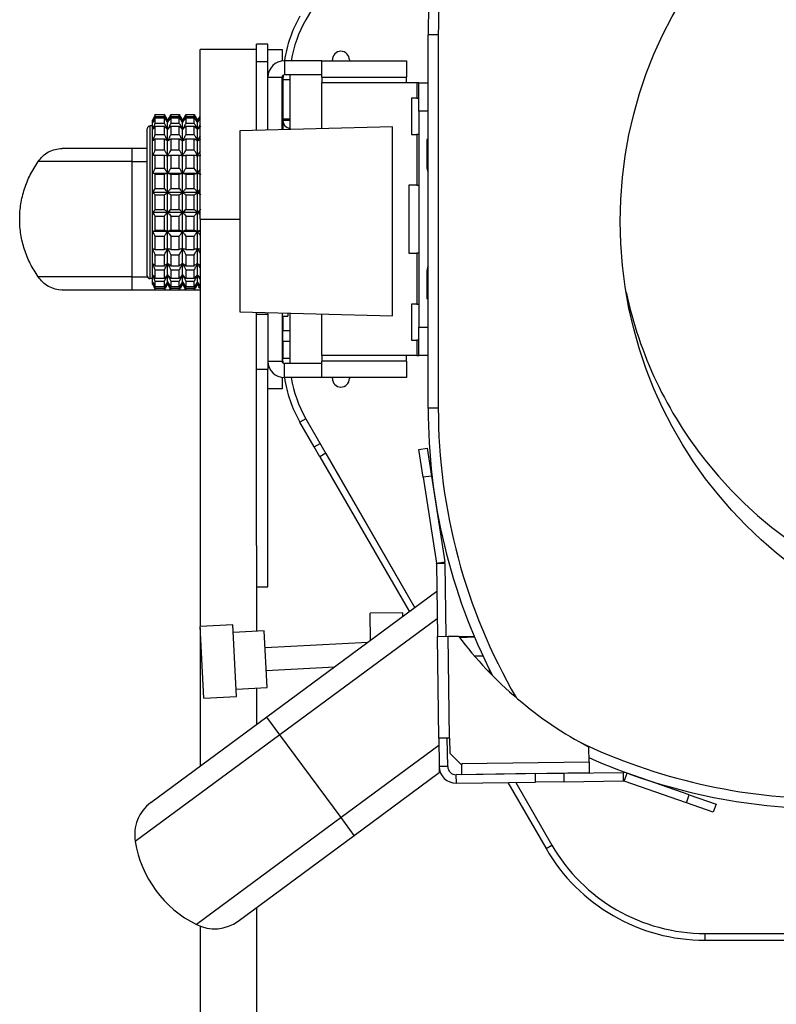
# Model space of a CAD drawing. Header units: millimetres. Extents: x 28 to 394, y 21 to 255.
# Tile 12 of 15: x 302 to 328, y 202 to 237. Entities that reach past the tile are written whole.
import ezdxf

# ---------------------------------------------------------------- set-up
doc = ezdxf.new("R2010")
doc.units = ezdxf.units.MM

msp = doc.modelspace()

# ---------------------------------------------------------------- linework, layer by layer
at = {"color": 7, "linetype": 'Continuous', "lineweight": 25}
for p, q in [((313.581, 239.508), (311.851, 236.511)), ((316.535, 235.978), (316.175, 235.978)), ((316.175, 222.778), (316.175, 235.978)), ((316.535, 235.978), (316.535, 222.778)), ((310.112, 235.458), (308.112, 235.458)), ((308.112, 229.458), (308.112, 235.458)), ((310.512, 235.651), (310.112, 235.651)), ((310.112, 235.062), (310.112, 235.651)), ((310.512, 235.017), (310.512, 235.651)), ((310.512, 235.458), (311.012, 235.458)), ((311.012, 235.458), (311.012, 235.052)), ((310.112, 233.855), (310.112, 235.062)), ((310.512, 235.017), (310.112, 235.017)), ((310.512, 234.478), (310.512, 235.017)), ((311.092, 235.058), (311.092, 234.558)), ((312.412, 235.058), (311.092, 235.058)), ((312.412, 235.058), (315.412, 235.058)), ((312.412, 234.478), (312.412, 235.058)), ((312.794, 235.058), (312.792, 235.093)), ((313.392, 235.093), (313.39, 235.058)), ((315.412, 235.058), (315.412, 234.478)), ((310.512, 234.478), (311.012, 234.478)), ((310.512, 233.62), (310.512, 234.478)), ((311.012, 232.617), (311.012, 234.478)), ((311.045, 234.543), (311.042, 234.387)), ((311.282, 234.387), (311.042, 234.387)), ((311.042, 234.387), (311.042, 233.002)), ((312.412, 234.558), (311.092, 234.558)), ((311.285, 234.558), (311.282, 234.387)), ((311.285, 234.558), (311.282, 234.386)), ((311.282, 234.387), (311.282, 233.002)), ((311.282, 234.386), (311.282, 232.624)), ((312.412, 234.478), (312.412, 234.278)), ((312.412, 234.478), (315.412, 234.478)), ((315.772, 234.278), (312.412, 234.278)), ((312.412, 232.654), (312.412, 234.278)), ((315.412, 234.278), (315.412, 234.478)), ((315.772, 234.278), (315.772, 233.738)), ((315.852, 234.278), (315.772, 234.278)), ((315.852, 234.278), (316.175, 234.278)), ((315.852, 233.278), (315.852, 234.278)), ((310.112, 232.594), (310.112, 233.855)), ((310.512, 232.604), (310.512, 233.62)), ((315.772, 233.738), (315.592, 233.738)), ((315.592, 233.738), (315.592, 232.458)), ((315.772, 233.738), (315.852, 233.738)), ((311.042, 233.458), (311.012, 233.458)), ((316.175, 233.278), (315.852, 233.278)), ((315.852, 233.278), (315.852, 225.638)), ((306.434, 232.874), (306.434, 232.958)), ((306.434, 232.626), (306.434, 232.874)), ((306.527, 233.093), (306.527, 233.156)), ((306.527, 233.156), (306.847, 233.156)), ((306.527, 233.093), (306.847, 233.093)), ((306.527, 232.854), (306.527, 233.038)), ((306.527, 233.038), (306.847, 233.038)), ((306.847, 233.093), (306.847, 233.156)), ((306.847, 232.854), (306.847, 233.038)), ((306.963, 232.874), (306.963, 232.958)), ((306.963, 232.626), (306.963, 232.874)), ((307.078, 233.156), (307.078, 233.093)), ((307.078, 233.156), (307.376, 233.156)), ((307.078, 233.093), (307.376, 233.093)), ((307.078, 233.038), (307.078, 232.854)), ((307.078, 233.038), (307.376, 233.038)), ((307.376, 233.093), (307.376, 233.156)), ((307.376, 232.854), (307.376, 233.038)), ((307.492, 232.874), (307.492, 232.958)), ((307.492, 232.626), (307.492, 232.874)), ((307.607, 233.156), (307.607, 233.093)), ((307.607, 233.156), (307.905, 233.156)), ((307.607, 233.093), (307.905, 233.093)), ((307.607, 233.038), (307.607, 232.854)), ((307.607, 233.038), (307.905, 233.038)), ((307.905, 233.093), (307.905, 233.156)), ((307.905, 232.854), (307.905, 233.038)), ((308.021, 232.874), (308.021, 232.958)), ((308.021, 232.626), (308.021, 232.874)), ((311.042, 233.002), (311.282, 233.002)), ((311.042, 233.002), (311.042, 232.942)), ((311.042, 232.858), (311.042, 232.942)), ((311.282, 232.942), (311.042, 232.942)), ((306.434, 232.758), (306.342, 232.758)), ((306.434, 232.229), (306.434, 232.626)), ((306.527, 232.854), (306.847, 232.854)), ((306.527, 232.453), (306.527, 232.748)), ((306.527, 232.748), (306.847, 232.748)), ((306.847, 232.453), (306.847, 232.748)), ((306.963, 232.229), (306.963, 232.626)), ((307.078, 232.854), (307.376, 232.854)), ((307.078, 232.748), (307.078, 232.453)), ((307.078, 232.748), (307.376, 232.748)), ((307.376, 232.453), (307.376, 232.748)), ((307.492, 232.229), (307.492, 232.626)), ((307.607, 232.854), (307.905, 232.854)), ((307.607, 232.748), (307.607, 232.453)), ((307.607, 232.748), (307.905, 232.748)), ((307.905, 232.453), (307.905, 232.748)), ((308.021, 232.229), (308.021, 232.626)), ((314.915, 232.719), (309.515, 232.578)), ((309.515, 232.578), (309.515, 226.178)), ((311.055, 232.858), (311.042, 232.858)), ((311.042, 232.858), (311.042, 232.618)), ((314.915, 229.378), (314.915, 232.719)), ((306.434, 231.705), (306.434, 232.229)), ((306.527, 232.453), (306.847, 232.453)), ((306.527, 231.912), (306.527, 232.301)), ((306.527, 232.301), (306.847, 232.301)), ((306.847, 231.912), (306.847, 232.301)), ((306.963, 231.705), (306.963, 232.229)), ((307.078, 232.453), (307.376, 232.453)), ((307.078, 232.301), (307.078, 231.912)), ((307.078, 232.301), (307.376, 232.301)), ((307.376, 231.912), (307.376, 232.301)), ((307.492, 231.705), (307.492, 232.229)), ((307.607, 232.453), (307.905, 232.453)), ((307.607, 232.301), (307.607, 231.912)), ((307.607, 232.301), (307.905, 232.301)), ((307.905, 231.912), (307.905, 232.301)), ((308.021, 231.705), (308.021, 232.229)), ((315.592, 232.458), (315.772, 232.458)), ((315.772, 232.458), (315.772, 230.658)), ((315.852, 232.458), (315.772, 232.458)), ((316.135, 232.278), (316.135, 231.278)), ((316.175, 232.278), (316.135, 232.278)), ((305.712, 231.958), (303.234, 231.958)), ((306.242, 231.958), (305.712, 231.958)), ((305.712, 231.493), (305.712, 231.958)), ((306.527, 231.912), (306.847, 231.912)), ((307.078, 231.912), (307.376, 231.912)), ((307.607, 231.912), (307.905, 231.912)), ((305.712, 231.493), (302.389, 231.493)), ((305.712, 231.493), (306.242, 231.493)), ((306.434, 231.086), (306.434, 231.705)), ((306.527, 231.263), (306.527, 231.724)), ((306.527, 231.724), (306.847, 231.724)), ((306.847, 231.263), (306.847, 231.724)), ((306.963, 231.086), (306.963, 231.705)), ((307.078, 231.724), (307.078, 231.263)), ((307.078, 231.724), (307.376, 231.724)), ((307.376, 231.263), (307.376, 231.724)), ((307.492, 231.086), (307.492, 231.705)), ((307.607, 231.724), (307.607, 231.263)), ((307.607, 231.724), (307.905, 231.724)), ((307.905, 231.263), (307.905, 231.724)), ((308.021, 231.086), (308.021, 231.705)), ((306.527, 231.263), (306.847, 231.263)), ((307.078, 231.263), (307.376, 231.263)), ((307.607, 231.263), (307.905, 231.263)), ((316.175, 231.278), (316.135, 231.278)), ((306.434, 230.408), (306.434, 231.086)), ((306.434, 231.086), (306.963, 231.086)), ((306.527, 230.545), (306.527, 231.05)), ((306.527, 231.05), (306.847, 231.05)), ((306.847, 230.545), (306.847, 231.05)), ((306.963, 230.408), (306.963, 231.086)), ((306.963, 231.086), (307.492, 231.086)), ((307.078, 231.05), (307.078, 230.545)), ((307.078, 231.05), (307.376, 231.05)), ((307.376, 230.545), (307.376, 231.05)), ((307.492, 230.408), (307.492, 231.086)), ((307.492, 231.086), (308.021, 231.086)), ((307.607, 231.05), (307.607, 230.545)), ((307.607, 231.05), (307.905, 231.05)), ((307.905, 230.545), (307.905, 231.05)), ((308.021, 230.408), (308.021, 231.086)), ((308.021, 231.086), (308.112, 231.086)), ((306.527, 230.545), (306.847, 230.545)), ((307.078, 230.545), (307.376, 230.545)), ((307.607, 230.545), (307.905, 230.545)), ((315.772, 230.658), (315.492, 230.658)), ((315.492, 230.658), (315.492, 228.258)), ((315.772, 230.658), (315.852, 230.658)), ((306.434, 229.708), (306.434, 230.408)), ((306.434, 230.408), (306.963, 230.408)), ((306.527, 229.798), (306.527, 230.318)), ((306.527, 230.318), (306.847, 230.318)), ((306.847, 229.798), (306.847, 230.318)), ((306.963, 229.708), (306.963, 230.408)), ((306.963, 230.408), (307.492, 230.408)), ((307.078, 230.318), (307.078, 229.798)), ((307.078, 230.318), (307.376, 230.318)), ((307.376, 229.798), (307.376, 230.318)), ((307.492, 229.708), (307.492, 230.408)), ((307.492, 230.408), (308.021, 230.408)), ((307.607, 230.318), (307.607, 229.798)), ((307.607, 230.318), (307.905, 230.318)), ((307.905, 229.798), (307.905, 230.318)), ((308.021, 229.708), (308.021, 230.408)), ((308.021, 230.408), (308.112, 230.408)), ((306.527, 229.798), (306.847, 229.798)), ((307.078, 229.798), (307.376, 229.798)), ((307.607, 229.798), (307.905, 229.798)), ((306.434, 229.708), (306.963, 229.708)), ((306.434, 229.03), (306.434, 229.708)), ((306.527, 229.066), (306.527, 229.571)), ((306.527, 229.571), (306.847, 229.571)), ((306.847, 229.066), (306.847, 229.571)), ((306.963, 229.708), (307.492, 229.708)), ((306.963, 229.03), (306.963, 229.708)), ((307.078, 229.571), (307.078, 229.066)), ((307.078, 229.571), (307.376, 229.571)), ((307.376, 229.066), (307.376, 229.571)), ((307.492, 229.708), (308.021, 229.708)), ((307.492, 229.03), (307.492, 229.708)), ((307.607, 229.571), (307.905, 229.571)), ((307.607, 229.571), (307.607, 229.066)), ((307.905, 229.066), (307.905, 229.571)), ((308.021, 229.708), (308.112, 229.708)), ((308.021, 229.03), (308.021, 229.708)), ((308.112, 229.458), (308.112, 215.058)), ((308.112, 229.458), (309.515, 229.458)), ((306.527, 229.066), (306.847, 229.066)), ((307.078, 229.066), (307.376, 229.066)), ((307.607, 229.066), (307.905, 229.066)), ((314.915, 226.037), (314.915, 229.378)), ((306.434, 229.03), (306.963, 229.03)), ((306.434, 228.411), (306.434, 229.03)), ((306.527, 228.853), (306.847, 228.853)), ((306.527, 228.392), (306.527, 228.853)), ((306.847, 228.392), (306.847, 228.853)), ((306.963, 229.03), (307.492, 229.03)), ((306.963, 228.411), (306.963, 229.03)), ((307.078, 228.853), (307.078, 228.392)), ((307.078, 228.853), (307.376, 228.853)), ((307.376, 228.392), (307.376, 228.853)), ((307.492, 229.03), (308.021, 229.03)), ((307.492, 228.411), (307.492, 229.03)), ((307.607, 228.853), (307.607, 228.392)), ((307.607, 228.853), (307.905, 228.853)), ((307.905, 228.392), (307.905, 228.853)), ((308.021, 229.03), (308.112, 229.03)), ((308.021, 228.411), (308.021, 229.03)), ((306.434, 227.887), (306.434, 228.411)), ((306.527, 228.392), (306.847, 228.392)), ((306.963, 227.887), (306.963, 228.411)), ((307.078, 228.392), (307.376, 228.392)), ((307.492, 227.887), (307.492, 228.411)), ((307.607, 228.392), (307.905, 228.392)), ((308.021, 227.887), (308.021, 228.411)), ((306.527, 227.815), (306.527, 228.204)), ((306.527, 228.204), (306.847, 228.204)), ((306.847, 227.815), (306.847, 228.204)), ((307.078, 228.204), (307.078, 227.815)), ((307.078, 228.204), (307.376, 228.204)), ((307.376, 227.815), (307.376, 228.204)), ((307.607, 228.204), (307.607, 227.815)), ((307.607, 228.204), (307.905, 228.204)), ((307.905, 227.815), (307.905, 228.204)), ((315.492, 228.258), (315.772, 228.258)), ((315.772, 228.258), (315.772, 226.458)), ((315.852, 228.258), (315.772, 228.258)), ((306.434, 227.49), (306.434, 227.887)), ((306.527, 227.815), (306.847, 227.815)), ((306.527, 227.368), (306.527, 227.663)), ((306.527, 227.663), (306.847, 227.663)), ((306.847, 227.368), (306.847, 227.663)), ((306.963, 227.49), (306.963, 227.887)), ((307.078, 227.815), (307.376, 227.815)), ((307.078, 227.663), (307.376, 227.663)), ((307.078, 227.663), (307.078, 227.368)), ((307.376, 227.368), (307.376, 227.663)), ((307.492, 227.49), (307.492, 227.887)), ((307.607, 227.815), (307.905, 227.815)), ((307.607, 227.663), (307.905, 227.663)), ((307.607, 227.663), (307.607, 227.368)), ((307.905, 227.368), (307.905, 227.663)), ((308.021, 227.49), (308.021, 227.887)), ((305.712, 227.423), (302.389, 227.423)), ((305.712, 227.423), (306.248, 227.423)), ((306.434, 227.358), (306.342, 227.358)), ((306.434, 227.242), (306.434, 227.49)), ((306.527, 227.368), (306.847, 227.368)), ((306.963, 227.242), (306.963, 227.49)), ((307.078, 227.368), (307.376, 227.368)), ((307.492, 227.242), (307.492, 227.49)), ((307.607, 227.368), (307.905, 227.368)), ((308.021, 227.242), (308.021, 227.49)), ((316.135, 227.638), (316.135, 226.638)), ((316.175, 227.638), (316.135, 227.638)), ((303.234, 226.958), (305.712, 226.958)), ((305.712, 226.958), (308.112, 226.958)), ((306.434, 227.158), (306.434, 227.242)), ((306.527, 227.077), (306.527, 227.262)), ((306.527, 227.262), (306.847, 227.262)), ((306.527, 227.077), (306.847, 227.077)), ((306.527, 227.023), (306.847, 227.023)), ((306.527, 226.96), (306.527, 227.023)), ((306.527, 226.96), (306.847, 226.96)), ((306.847, 227.077), (306.847, 227.262)), ((306.847, 226.96), (306.847, 227.023)), ((306.963, 227.158), (306.963, 227.242)), ((307.078, 227.262), (307.376, 227.262)), ((307.078, 227.262), (307.078, 227.077)), ((307.078, 227.077), (307.376, 227.077)), ((307.078, 227.023), (307.376, 227.023)), ((307.078, 227.023), (307.078, 226.96)), ((307.078, 226.96), (307.376, 226.96)), ((307.376, 227.077), (307.376, 227.262)), ((307.376, 226.96), (307.376, 227.023)), ((307.492, 227.158), (307.492, 227.242)), ((307.607, 227.262), (307.905, 227.262)), ((307.607, 227.262), (307.607, 227.077)), ((307.607, 227.077), (307.905, 227.077)), ((307.607, 227.023), (307.905, 227.023)), ((307.607, 227.023), (307.607, 226.96)), ((307.607, 226.96), (307.905, 226.96)), ((307.905, 227.077), (307.905, 227.262)), ((307.905, 226.96), (307.905, 227.023)), ((308.021, 227.158), (308.021, 227.242)), ((316.175, 226.638), (316.135, 226.638)), ((315.772, 226.458), (315.592, 226.458)), ((315.592, 226.458), (315.592, 225.178)), ((315.772, 226.458), (315.852, 226.458)), ((309.515, 226.178), (314.915, 226.037)), ((310.112, 226.102), (310.112, 226.162)), ((310.112, 226.102), (310.512, 226.102)), ((310.112, 224.147), (310.112, 226.102)), ((310.512, 226.102), (310.512, 226.152)), ((310.512, 226.102), (310.512, 224.147)), ((311.012, 226.139), (311.012, 224.438)), ((311.012, 226.028), (311.212, 226.028)), ((311.042, 226.028), (311.042, 225.529)), ((311.212, 226.134), (311.212, 226.028)), ((311.282, 226.132), (311.282, 224.53)), ((312.412, 224.638), (312.412, 226.102)), ((315.852, 225.638), (316.175, 225.638)), ((315.852, 224.638), (315.852, 225.638)), ((311.042, 225.529), (311.282, 225.529)), ((311.042, 225.129), (311.042, 225.529)), ((311.042, 225.129), (311.042, 224.529)), ((311.282, 225.129), (311.042, 225.129)), ((315.592, 225.178), (315.772, 225.178)), ((315.772, 225.178), (315.772, 224.638)), ((315.852, 225.178), (315.772, 225.178)), ((311.045, 224.373), (311.042, 224.529)), ((311.282, 224.529), (311.042, 224.529)), ((311.282, 224.53), (311.285, 224.358)), ((315.772, 224.638), (312.412, 224.638)), ((312.412, 224.638), (312.412, 224.438)), ((315.412, 224.438), (315.412, 224.638)), ((315.772, 224.638), (315.852, 224.638)), ((316.175, 224.638), (315.852, 224.638)), ((310.512, 224.438), (311.012, 224.438)), ((311.092, 223.858), (311.092, 224.358)), ((312.412, 224.358), (311.092, 224.358)), ((315.412, 224.438), (312.412, 224.438)), ((312.412, 223.858), (312.412, 224.438)), ((315.412, 224.438), (315.412, 223.858)), ((310.512, 224.147), (310.112, 224.147)), ((310.112, 217.925), (310.112, 224.147)), ((310.512, 216.458), (310.512, 224.147)), ((311.012, 223.864), (311.012, 223.458)), ((312.412, 223.858), (311.092, 223.858)), ((315.412, 223.858), (312.412, 223.858)), ((312.792, 223.823), (312.794, 223.858)), ((313.39, 223.858), (313.392, 223.823)), ((311.012, 223.458), (310.512, 223.458)), ((316.535, 222.778), (316.175, 222.778)), ((311.851, 222.404), (311.643, 222.284)), ((312.149, 221.409), (311.643, 222.284)), ((311.851, 222.405), (315.709, 215.722)), ((312.149, 221.409), (312.356, 221.529)), ((312.349, 221.063), (312.149, 221.409)), ((312.556, 221.183), (312.349, 221.063)), ((312.349, 221.063), (315.515, 215.578)), ((312.556, 221.183), (315.709, 215.722)), ((315.851, 221.321), (316.147, 221.367)), ((316.003, 220.333), (315.851, 221.321)), ((316.147, 221.367), (316.3, 220.379)), ((316.3, 220.379), (316.003, 220.333)), ((316.3, 220.379), (316.768, 217.341)), ((316.003, 220.333), (316.471, 217.295)), ((310.112, 217.925), (310.112, 214.889)), ((316.471, 217.295), (316.768, 217.341)), ((316.772, 217.288), (316.472, 217.284)), ((316.472, 217.284), (316.506, 214.709)), ((316.772, 217.288), (316.806, 214.713)), ((310.112, 216.458), (310.512, 216.458)), ((316.485, 216.294), (310.474, 211.859)), ((315.283, 215.547), (314.123, 215.536)), ((314.132, 214.558), (314.123, 215.536)), ((315.284, 215.408), (315.283, 215.547)), ((309.268, 215.117), (308.109, 215.057)), ((309.397, 212.58), (309.268, 215.117)), ((316.498, 215.334), (310.937, 211.231)), ((308.239, 212.521), (308.109, 215.057)), ((308.112, 215.011), (308.112, 210.116)), ((310.38, 214.903), (309.281, 214.847)), ((310.482, 212.906), (310.38, 214.903)), ((314.039, 214.489), (310.411, 214.304)), ((316.506, 214.709), (316.886, 214.714)), ((316.554, 211.111), (316.506, 214.709)), ((316.886, 214.714), (317.246, 214.719)), ((316.934, 211.116), (316.886, 214.714)), ((317.811, 214.7), (317.265, 214.695)), ((317.819, 214.682), (317.295, 214.655)), ((318.115, 214.016), (317.818, 214.012)), ((310.451, 213.505), (312.872, 213.628)), ((318.343, 213.437), (318.342, 213.543)), ((318.424, 213.38), (318.425, 213.354)), ((309.383, 212.849), (310.482, 212.906)), ((310.112, 212.887), (310.112, 211.592)), ((308.239, 212.521), (309.397, 212.58)), ((310.474, 211.859), (306.37, 208.831)), ((310.937, 211.231), (310.474, 211.859)), ((310.937, 211.231), (305.82, 207.456)), ((313.098, 208.302), (310.937, 211.231)), ((316.934, 211.116), (316.554, 211.111)), ((316.554, 211.111), (316.567, 210.111)), ((316.867, 210.115), (316.854, 211.115)), ((316.934, 211.116), (316.941, 210.576)), ((316.558, 210.855), (313.098, 208.302)), ((321.866, 210.272), (321.859, 210.794)), ((316.941, 210.576), (317.347, 210.182)), ((317.366, 210.212), (321.866, 210.272)), ((321.866, 210.272), (321.871, 209.892)), ((313.561, 207.675), (316.57, 209.895)), ((316.867, 210.115), (316.567, 210.111)), ((317.347, 210.182), (317.367, 210.182)), ((317.366, 210.212), (317.367, 210.182)), ((317.371, 209.832), (317.367, 210.182)), ((320.971, 209.87), (323.08, 209.898)), ((323.084, 209.598), (323.08, 209.898)), ((319.971, 209.857), (317.171, 209.819)), ((317.175, 209.519), (317.171, 209.819)), ((317.175, 209.519), (319.975, 209.557)), ((317.371, 209.832), (321.871, 209.892)), ((318.822, 209.851), (318.827, 209.841)), ((319.085, 209.855), (319.093, 209.845)), ((319.274, 209.547), (320.553, 207.333)), ((319.971, 209.857), (320.971, 209.87)), ((319.975, 209.557), (319.971, 209.857)), ((320.975, 209.57), (319.975, 209.557)), ((320.971, 209.87), (320.975, 209.57)), ((320.975, 209.57), (323.084, 209.598)), ((323.111, 209.593), (323.21, 209.877)), ((325.314, 208.825), (323.111, 209.593)), ((325.413, 209.108), (323.21, 209.877)), ((318.999, 209.544), (320.345, 207.213)), ((325.314, 208.825), (325.413, 209.108)), ((325.413, 209.108), (326.357, 208.778)), ((326.258, 208.495), (325.314, 208.825)), ((326.357, 208.778), (326.258, 208.495)), ((313.098, 208.302), (307.981, 204.527)), ((313.561, 207.675), (313.098, 208.302)), ((309.457, 204.647), (313.561, 207.675)), ((320.345, 207.213), (320.553, 207.333)), ((310.112, 205.129), (310.112, 156.458)), ((308.112, 204.468), (308.112, 156.458)), ((325.965, 204.208), (325.965, 203.968)), ((325.965, 204.208), (347.905, 204.208)), ((325.965, 203.968), (347.905, 203.968))]:
    msp.add_line(p, q, dxfattribs=at)
at = {"color": 7, "linetype": 'Continuous', "lineweight": 25, "flags": 128}
for points in [[(316.135, 231.278), (316.156, 231.171), (316.175, 231.134)], [(316.175, 227.782), (316.156, 227.745), (316.135, 227.638)]]:
    msp.add_lwpolyline(points, dxfattribs=at)
at = {"color": 7, "linetype": 'Continuous', "lineweight": 25}
msp.add_circle((338.169, 229.378), 15.2, dxfattribs=at)
for centre, radius, start, end in [((336.935, 235.978), 20.76, 147.9913, 180), ((336.935, 235.978), 20.4, 148.2247, 180), ((337.353, 229.922), 14.5, 218.5925, 100.5333), ((315.532, 234.387), 4.49, 150, 171.4043), ((315.532, 234.387), 4.25, 150, 170.9149), ((315.532, 234.386), 4.25, 150, 170.9051), ((313.092, 235.093), 0.3, 0, 180), ((311.092, 234.478), 0.58, 90, 180), ((311.092, 234.478), 0.08, 90, 180), ((311.322, 232.942), 0.28, 180, 261.7016), ((306.342, 232.658), 0.1, 90, 180), ((306.342, 227.458), 0.1, 180, 270), ((337.353, 229.922), 14.5, 192.1287, 218.5925), ((311.092, 224.438), 0.58, 180, 270), ((311.092, 224.438), 0.08, 180, 270), ((315.532, 224.529), 4.49, 188.5957, 210), ((315.532, 224.53), 4.25, 189.0949, 210), ((313.092, 223.823), 0.3, 180, 0), ((336.935, 222.778), 20.76, 180, 207.0797), ((336.935, 222.778), 20.4, 180, 210.0924), ((316.392, 217.283), 0.08, 0.7609, 8.7609), ((316.392, 217.283), 0.38, 0.7609, 8.7609), ((328.411, 223.166), 14, 217.1125, 242.0964), ((330.335, 229.378), 20.4, 244.3462, 270), ((330.335, 229.378), 20.76, 245.9174, 270), ((317.167, 210.119), 0.6, 180.7609, 270.7609), ((317.167, 210.119), 0.3, 180.7609, 270.7609), ((323.085, 209.518), 0.38, 70.7609, 90.7609), ((323.085, 209.518), 0.08, 70.7609, 90.7609), ((307.205, 207.7), 1.406, 126.42, 189.9776), ((309.745, 208.09), 3.976, 189.1817, 243.6583), ((325.965, 210.458), 6.49, 210, 270), ((325.965, 210.458), 6.25, 210, 270), ((308.622, 205.778), 1.406, 242.8624, 306.42)]:
    msp.add_arc(centre, radius, start, end, dxfattribs=at)
for points, knots in [([(306.527, 233.156), (306.51, 233.119), (306.478, 233.053), (306.447, 232.987), (306.434, 232.958)], [0, 0, 0, 0, 0.561037, 1, 1, 1, 1]), ([(306.434, 232.874), (306.451, 232.915), (306.482, 232.988), (306.513, 233.061), (306.527, 233.093)], [0, 0, 0, 0, 0.559125, 1, 1, 1, 1]), ([(306.527, 233.038), (306.51, 233.008), (306.478, 232.953), (306.447, 232.898), (306.434, 232.874)], [0, 0, 0, 0, 0.561037, 1, 1, 1, 1]), ([(306.847, 233.156), (306.869, 233.119), (306.908, 233.053), (306.946, 232.987), (306.963, 232.958)], [0, 0, 0, 0, 0.56, 1, 1, 1, 1]), ([(306.963, 232.874), (306.941, 232.915), (306.903, 232.988), (306.864, 233.061), (306.847, 233.093)], [0, 0, 0, 0, 0.56, 1, 1, 1, 1]), ([(306.847, 233.038), (306.869, 233.008), (306.908, 232.953), (306.946, 232.898), (306.963, 232.874)], [0, 0, 0, 0, 0.56, 1, 1, 1, 1]), ([(306.963, 232.958), (306.984, 232.995), (307.023, 233.061), (307.061, 233.127), (307.078, 233.156)], [0, 0, 0, 0, 0.56, 1, 1, 1, 1]), ([(307.078, 233.093), (307.057, 233.052), (307.018, 232.979), (306.98, 232.906), (306.963, 232.874)], [0, 0, 0, 0, 0.56, 1, 1, 1, 1]), ([(306.963, 232.874), (306.984, 232.904), (307.023, 232.96), (307.061, 233.014), (307.078, 233.038)], [0, 0, 0, 0, 0.56, 1, 1, 1, 1]), ([(307.376, 233.156), (307.398, 233.119), (307.437, 233.053), (307.475, 232.987), (307.492, 232.958)], [0, 0, 0, 0, 0.56, 1, 1, 1, 1]), ([(307.492, 232.874), (307.47, 232.915), (307.432, 232.988), (307.393, 233.061), (307.376, 233.093)], [0, 0, 0, 0, 0.5599998, 1, 1, 1, 1]), ([(307.376, 233.038), (307.398, 233.008), (307.437, 232.953), (307.475, 232.898), (307.492, 232.874)], [0, 0, 0, 0, 0.56, 1, 1, 1, 1]), ([(307.492, 232.958), (307.513, 232.995), (307.552, 233.061), (307.59, 233.127), (307.607, 233.156)], [0, 0, 0, 0, 0.56, 1, 1, 1, 1]), ([(307.607, 233.093), (307.586, 233.052), (307.547, 232.979), (307.509, 232.906), (307.492, 232.874)], [0, 0, 0, 0, 0.5599999, 1, 1, 1, 1]), ([(307.492, 232.874), (307.513, 232.904), (307.552, 232.96), (307.59, 233.014), (307.607, 233.038)], [0, 0, 0, 0, 0.56, 1, 1, 1, 1]), ([(307.905, 233.156), (307.927, 233.119), (307.966, 233.053), (308.004, 232.987), (308.021, 232.958)], [0, 0, 0, 0, 0.56, 1, 1, 1, 1]), ([(308.021, 232.874), (307.999, 232.915), (307.961, 232.988), (307.922, 233.061), (307.905, 233.093)], [0, 0, 0, 0, 0.56, 1, 1, 1, 1]), ([(307.905, 233.038), (307.927, 233.008), (307.966, 232.953), (308.004, 232.898), (308.021, 232.874)], [0, 0, 0, 0, 0.56, 1, 1, 1, 1]), ([(308.021, 232.958), (308.042, 232.995), (308.072, 233.047), (308.103, 233.099), (308.112, 233.113)], [0, 0, 0, 0, 0.712933, 1, 1, 1, 1]), ([(308.112, 233.046), (308.098, 233.021), (308.068, 232.963), (308.038, 232.906), (308.021, 232.874)], [0, 0, 0, 0, 0.439695, 1, 1, 1, 1]), ([(308.021, 232.874), (308.042, 232.904), (308.072, 232.948), (308.103, 232.991), (308.112, 233.003)], [0, 0, 0, 0, 0.712933, 1, 1, 1, 1]), ([(306.242, 227.458), (306.242, 227.475), (306.242, 227.51), (306.242, 227.783), (306.242, 228.198), (306.242, 228.743), (306.242, 229.377), (306.242, 230.058), (306.242, 230.739), (306.242, 231.373), (306.242, 231.918), (306.242, 232.333), (306.242, 232.606), (306.242, 232.641), (306.242, 232.658)], [0, 0, 0, 0, 0.083348, 0.166652, 0.25, 0.333348, 0.416652, 0.5, 0.583348, 0.666652, 0.75, 0.833348, 0.916652, 1, 1, 1, 1]), ([(306.434, 232.626), (306.451, 232.668), (306.482, 232.745), (306.513, 232.821), (306.527, 232.854)], [0, 0, 0, 0, 0.5591249, 1, 1, 1, 1]), ([(306.527, 232.748), (306.51, 232.725), (306.478, 232.684), (306.447, 232.644), (306.434, 232.626)], [0, 0, 0, 0, 0.561037, 1, 1, 1, 1]), ([(306.963, 232.626), (306.941, 232.668), (306.903, 232.745), (306.864, 232.821), (306.847, 232.854)], [0, 0, 0, 0, 0.56, 1, 1, 1, 1]), ([(306.847, 232.748), (306.869, 232.725), (306.908, 232.684), (306.946, 232.644), (306.963, 232.626)], [0, 0, 0, 0, 0.56, 1, 1, 1, 1]), ([(307.078, 232.854), (307.057, 232.812), (307.018, 232.736), (306.98, 232.659), (306.963, 232.626)], [0, 0, 0, 0, 0.56, 1, 1, 1, 1]), ([(306.963, 232.626), (306.984, 232.649), (307.023, 232.689), (307.061, 232.73), (307.078, 232.748)], [0, 0, 0, 0, 0.56, 1, 1, 1, 1]), ([(307.492, 232.626), (307.47, 232.668), (307.432, 232.745), (307.393, 232.821), (307.376, 232.854)], [0, 0, 0, 0, 0.56, 1, 1, 1, 1]), ([(307.376, 232.748), (307.398, 232.725), (307.437, 232.684), (307.475, 232.644), (307.492, 232.626)], [0, 0, 0, 0, 0.56, 1, 1, 1, 1]), ([(307.607, 232.854), (307.586, 232.812), (307.547, 232.736), (307.509, 232.659), (307.492, 232.626)], [0, 0, 0, 0, 0.56, 1, 1, 1, 1]), ([(307.492, 232.626), (307.513, 232.649), (307.552, 232.689), (307.59, 232.73), (307.607, 232.748)], [0, 0, 0, 0, 0.56, 1, 1, 1, 1]), ([(308.021, 232.626), (307.999, 232.668), (307.961, 232.745), (307.922, 232.821), (307.905, 232.854)], [0, 0, 0, 0, 0.56, 1, 1, 1, 1]), ([(307.905, 232.748), (307.927, 232.725), (307.966, 232.684), (308.004, 232.644), (308.021, 232.626)], [0, 0, 0, 0, 0.56, 1, 1, 1, 1]), ([(308.112, 232.805), (308.098, 232.779), (308.068, 232.719), (308.038, 232.659), (308.021, 232.626)], [0, 0, 0, 0, 0.439695, 1, 1, 1, 1]), ([(308.021, 232.626), (308.042, 232.649), (308.081, 232.689), (308.119, 232.73), (308.136, 232.748)], [0, 0, 0, 0, 0.56, 1, 1, 1, 1]), ([(306.434, 232.229), (306.451, 232.27), (306.482, 232.345), (306.513, 232.42), (306.527, 232.453)], [0, 0, 0, 0, 0.559125, 1, 1, 1, 1]), ([(306.527, 232.301), (306.51, 232.287), (306.478, 232.263), (306.447, 232.239), (306.434, 232.229)], [0, 0, 0, 0, 0.561037, 1, 1, 1, 1]), ([(306.963, 232.229), (306.941, 232.27), (306.903, 232.345), (306.864, 232.42), (306.847, 232.453)], [0, 0, 0, 0, 0.56, 1, 1, 1, 1]), ([(306.847, 232.301), (306.869, 232.288), (306.908, 232.263), (306.946, 232.239), (306.963, 232.229)], [0, 0, 0, 0, 0.56, 1, 1, 1, 1]), ([(307.078, 232.453), (307.057, 232.411), (307.018, 232.336), (306.98, 232.262), (306.963, 232.229)], [0, 0, 0, 0, 0.56, 1, 1, 1, 1]), ([(306.963, 232.229), (306.984, 232.242), (307.023, 232.266), (307.061, 232.29), (307.078, 232.301)], [0, 0, 0, 0, 0.56, 1, 1, 1, 1]), ([(307.492, 232.229), (307.47, 232.27), (307.432, 232.345), (307.393, 232.42), (307.376, 232.453)], [0, 0, 0, 0, 0.56, 1, 1, 1, 1]), ([(307.376, 232.301), (307.398, 232.288), (307.437, 232.263), (307.475, 232.239), (307.492, 232.229)], [0, 0, 0, 0, 0.56, 1, 1, 1, 1]), ([(307.607, 232.453), (307.586, 232.411), (307.547, 232.336), (307.509, 232.262), (307.492, 232.229)], [0, 0, 0, 0, 0.56, 1, 1, 1, 1]), ([(307.492, 232.229), (307.513, 232.242), (307.552, 232.266), (307.59, 232.29), (307.607, 232.301)], [0, 0, 0, 0, 0.56, 1, 1, 1, 1]), ([(308.021, 232.229), (307.999, 232.27), (307.961, 232.345), (307.922, 232.42), (307.905, 232.453)], [0, 0, 0, 0, 0.56, 1, 1, 1, 1]), ([(307.905, 232.301), (307.927, 232.288), (307.966, 232.263), (308.004, 232.239), (308.021, 232.229)], [0, 0, 0, 0, 0.56, 1, 1, 1, 1]), ([(308.112, 232.405), (308.098, 232.379), (308.068, 232.32), (308.038, 232.262), (308.021, 232.229)], [0, 0, 0, 0, 0.439695, 1, 1, 1, 1]), ([(308.021, 232.229), (308.042, 232.242), (308.081, 232.266), (308.119, 232.29), (308.136, 232.301)], [0, 0, 0, 0, 0.56, 1, 1, 1, 1]), ([(306.434, 231.705), (306.451, 231.744), (306.482, 231.813), (306.513, 231.881), (306.527, 231.912)], [0, 0, 0, 0, 0.559125, 1, 1, 1, 1]), ([(306.963, 231.705), (306.941, 231.744), (306.903, 231.813), (306.864, 231.882), (306.847, 231.912)], [0, 0, 0, 0, 0.56, 1, 1, 1, 1]), ([(307.078, 231.912), (307.057, 231.873), (307.018, 231.805), (306.98, 231.736), (306.963, 231.705)], [0, 0, 0, 0, 0.5599999, 1, 1, 1, 1]), ([(307.492, 231.705), (307.47, 231.744), (307.432, 231.813), (307.393, 231.882), (307.376, 231.912)], [0, 0, 0, 0, 0.56, 1, 1, 1, 1]), ([(307.607, 231.912), (307.586, 231.873), (307.547, 231.805), (307.509, 231.736), (307.492, 231.705)], [0, 0, 0, 0, 0.5599999, 1, 1, 1, 1]), ([(308.021, 231.705), (307.999, 231.744), (307.961, 231.813), (307.922, 231.882), (307.905, 231.912)], [0, 0, 0, 0, 0.56, 1, 1, 1, 1]), ([(308.112, 231.868), (308.098, 231.844), (308.068, 231.79), (308.038, 231.736), (308.021, 231.705)], [0, 0, 0, 0, 0.439695, 1, 1, 1, 1]), ([(306.527, 231.724), (306.51, 231.72), (306.478, 231.714), (306.447, 231.708), (306.434, 231.705)], [0, 0, 0, 0, 0.561037, 1, 1, 1, 1]), ([(306.847, 231.724), (306.869, 231.72), (306.908, 231.714), (306.946, 231.708), (306.963, 231.705)], [0, 0, 0, 0, 0.56, 1, 1, 1, 1]), ([(306.963, 231.705), (306.984, 231.709), (307.023, 231.715), (307.061, 231.721), (307.078, 231.724)], [0, 0, 0, 0, 0.56, 1, 1, 1, 1]), ([(307.376, 231.724), (307.398, 231.72), (307.437, 231.714), (307.475, 231.708), (307.492, 231.705)], [0, 0, 0, 0, 0.56, 1, 1, 1, 1]), ([(307.492, 231.705), (307.513, 231.709), (307.552, 231.715), (307.59, 231.721), (307.607, 231.724)], [0, 0, 0, 0, 0.56, 1, 1, 1, 1]), ([(307.905, 231.724), (307.927, 231.72), (307.966, 231.714), (308.004, 231.708), (308.021, 231.705)], [0, 0, 0, 0, 0.56, 1, 1, 1, 1]), ([(308.021, 231.705), (308.042, 231.709), (308.081, 231.715), (308.119, 231.721), (308.136, 231.724)], [0, 0, 0, 0, 0.56, 1, 1, 1, 1]), ([(306.434, 231.086), (306.451, 231.119), (306.482, 231.178), (306.513, 231.237), (306.527, 231.263)], [0, 0, 0, 0, 0.559125, 1, 1, 1, 1]), ([(306.963, 231.086), (306.941, 231.119), (306.903, 231.178), (306.864, 231.237), (306.847, 231.263)], [0, 0, 0, 0, 0.56, 1, 1, 1, 1]), ([(307.078, 231.263), (307.057, 231.23), (307.018, 231.171), (306.98, 231.112), (306.963, 231.086)], [0, 0, 0, 0, 0.56, 1, 1, 1, 1]), ([(307.492, 231.086), (307.47, 231.119), (307.432, 231.178), (307.393, 231.237), (307.376, 231.263)], [0, 0, 0, 0, 0.56, 1, 1, 1, 1]), ([(307.607, 231.263), (307.586, 231.23), (307.547, 231.171), (307.509, 231.112), (307.492, 231.086)], [0, 0, 0, 0, 0.56, 1, 1, 1, 1]), ([(308.021, 231.086), (307.999, 231.119), (307.961, 231.178), (307.922, 231.237), (307.905, 231.263)], [0, 0, 0, 0, 0.56, 1, 1, 1, 1]), ([(308.112, 231.225), (308.098, 231.205), (308.068, 231.159), (308.038, 231.112), (308.021, 231.086)], [0, 0, 0, 0, 0.439695, 1, 1, 1, 1]), ([(306.527, 231.05), (306.51, 231.057), (306.478, 231.069), (306.447, 231.081), (306.434, 231.086)], [0, 0, 0, 0, 0.561037, 1, 1, 1, 1]), ([(306.847, 231.05), (306.869, 231.056), (306.908, 231.069), (306.946, 231.081), (306.963, 231.086)], [0, 0, 0, 0, 0.56, 1, 1, 1, 1]), ([(306.963, 231.086), (306.984, 231.079), (307.023, 231.067), (307.061, 231.055), (307.078, 231.05)], [0, 0, 0, 0, 0.56, 1, 1, 1, 1]), ([(307.376, 231.05), (307.398, 231.056), (307.437, 231.069), (307.475, 231.081), (307.492, 231.086)], [0, 0, 0, 0, 0.56, 1, 1, 1, 1]), ([(307.492, 231.086), (307.513, 231.079), (307.552, 231.067), (307.59, 231.055), (307.607, 231.05)], [0, 0, 0, 0, 0.56, 1, 1, 1, 1]), ([(307.905, 231.05), (307.927, 231.056), (307.966, 231.069), (308.004, 231.081), (308.021, 231.086)], [0, 0, 0, 0, 0.56, 1, 1, 1, 1]), ([(308.021, 231.086), (308.042, 231.079), (308.081, 231.067), (308.119, 231.055), (308.136, 231.05)], [0, 0, 0, 0, 0.56, 1, 1, 1, 1]), ([(306.434, 230.408), (306.451, 230.433), (306.482, 230.479), (306.513, 230.525), (306.527, 230.545)], [0, 0, 0, 0, 0.559125, 1, 1, 1, 1]), ([(306.963, 230.408), (306.941, 230.433), (306.903, 230.479), (306.864, 230.525), (306.847, 230.545)], [0, 0, 0, 0, 0.56, 1, 1, 1, 1]), ([(307.078, 230.545), (307.057, 230.519), (307.018, 230.474), (306.98, 230.428), (306.963, 230.408)], [0, 0, 0, 0, 0.56, 1, 1, 1, 1]), ([(307.492, 230.408), (307.47, 230.433), (307.432, 230.479), (307.393, 230.525), (307.376, 230.545)], [0, 0, 0, 0, 0.56, 1, 1, 1, 1]), ([(307.607, 230.545), (307.586, 230.519), (307.547, 230.474), (307.509, 230.428), (307.492, 230.408)], [0, 0, 0, 0, 0.56, 1, 1, 1, 1]), ([(308.021, 230.408), (307.999, 230.433), (307.961, 230.479), (307.922, 230.525), (307.905, 230.545)], [0, 0, 0, 0, 0.56, 1, 1, 1, 1]), ([(308.112, 230.515), (308.098, 230.5), (308.068, 230.464), (308.038, 230.428), (308.021, 230.408)], [0, 0, 0, 0, 0.439695, 1, 1, 1, 1]), ([(306.527, 230.318), (306.51, 230.335), (306.478, 230.365), (306.447, 230.394), (306.434, 230.408)], [0, 0, 0, 0, 0.561037, 1, 1, 1, 1]), ([(306.847, 230.318), (306.869, 230.335), (306.908, 230.364), (306.946, 230.394), (306.963, 230.408)], [0, 0, 0, 0, 0.56, 1, 1, 1, 1]), ([(306.963, 230.408), (306.984, 230.391), (307.023, 230.361), (307.061, 230.331), (307.078, 230.318)], [0, 0, 0, 0, 0.56, 1, 1, 1, 1]), ([(307.376, 230.318), (307.398, 230.335), (307.437, 230.364), (307.475, 230.394), (307.492, 230.408)], [0, 0, 0, 0, 0.56, 1, 1, 1, 1]), ([(307.492, 230.408), (307.513, 230.391), (307.552, 230.361), (307.59, 230.331), (307.607, 230.318)], [0, 0, 0, 0, 0.56, 1, 1, 1, 1]), ([(307.905, 230.318), (307.927, 230.335), (307.966, 230.364), (308.004, 230.394), (308.021, 230.408)], [0, 0, 0, 0, 0.56, 1, 1, 1, 1]), ([(308.021, 230.408), (308.042, 230.391), (308.081, 230.361), (308.119, 230.331), (308.136, 230.318)], [0, 0, 0, 0, 0.56, 1, 1, 1, 1]), ([(306.434, 229.708), (306.451, 229.725), (306.482, 229.755), (306.513, 229.785), (306.527, 229.798)], [0, 0, 0, 0, 0.559125, 1, 1, 1, 1]), ([(306.963, 229.708), (306.941, 229.725), (306.903, 229.755), (306.864, 229.785), (306.847, 229.798)], [0, 0, 0, 0, 0.56, 1, 1, 1, 1]), ([(307.078, 229.798), (307.057, 229.781), (307.018, 229.751), (306.98, 229.722), (306.963, 229.708)], [0, 0, 0, 0, 0.56, 1, 1, 1, 1]), ([(307.492, 229.708), (307.47, 229.725), (307.432, 229.755), (307.393, 229.785), (307.376, 229.798)], [0, 0, 0, 0, 0.56, 1, 1, 1, 1]), ([(307.607, 229.798), (307.586, 229.781), (307.547, 229.751), (307.509, 229.722), (307.492, 229.708)], [0, 0, 0, 0, 0.56, 1, 1, 1, 1]), ([(308.021, 229.708), (307.999, 229.725), (307.961, 229.755), (307.922, 229.785), (307.905, 229.798)], [0, 0, 0, 0, 0.56, 1, 1, 1, 1]), ([(308.136, 229.798), (308.115, 229.781), (308.076, 229.751), (308.038, 229.722), (308.021, 229.708)], [0, 0, 0, 0, 0.56, 1, 1, 1, 1]), ([(306.527, 229.571), (306.51, 229.597), (306.478, 229.642), (306.447, 229.688), (306.434, 229.708)], [0, 0, 0, 0, 0.561037, 1, 1, 1, 1]), ([(306.847, 229.571), (306.869, 229.597), (306.908, 229.642), (306.946, 229.688), (306.963, 229.708)], [0, 0, 0, 0, 0.56, 1, 1, 1, 1]), ([(306.963, 229.708), (306.984, 229.683), (307.023, 229.637), (307.061, 229.591), (307.078, 229.571)], [0, 0, 0, 0, 0.56, 1, 1, 1, 1]), ([(307.376, 229.571), (307.398, 229.597), (307.437, 229.642), (307.475, 229.688), (307.492, 229.708)], [0, 0, 0, 0, 0.56, 1, 1, 1, 1]), ([(307.492, 229.708), (307.513, 229.683), (307.552, 229.637), (307.59, 229.591), (307.607, 229.571)], [0, 0, 0, 0, 0.56, 1, 1, 1, 1]), ([(307.905, 229.571), (307.927, 229.597), (307.966, 229.642), (308.004, 229.688), (308.021, 229.708)], [0, 0, 0, 0, 0.56, 1, 1, 1, 1]), ([(308.021, 229.708), (308.042, 229.683), (308.072, 229.647), (308.103, 229.611), (308.112, 229.601)], [0, 0, 0, 0, 0.712933, 1, 1, 1, 1]), ([(306.434, 229.03), (306.451, 229.036), (306.482, 229.049), (306.513, 229.061), (306.527, 229.066)], [0, 0, 0, 0, 0.559125, 1, 1, 1, 1]), ([(306.963, 229.03), (306.941, 229.036), (306.903, 229.049), (306.864, 229.061), (306.847, 229.066)], [0, 0, 0, 0, 0.56, 1, 1, 1, 1]), ([(307.078, 229.066), (307.057, 229.059), (307.018, 229.047), (306.98, 229.035), (306.963, 229.03)], [0, 0, 0, 0, 0.56, 1, 1, 1, 1]), ([(307.492, 229.03), (307.47, 229.036), (307.432, 229.049), (307.393, 229.061), (307.376, 229.066)], [0, 0, 0, 0, 0.56, 1, 1, 1, 1]), ([(307.607, 229.066), (307.586, 229.059), (307.547, 229.047), (307.509, 229.035), (307.492, 229.03)], [0, 0, 0, 0, 0.56, 1, 1, 1, 1]), ([(308.021, 229.03), (307.999, 229.036), (307.961, 229.049), (307.922, 229.061), (307.905, 229.066)], [0, 0, 0, 0, 0.56, 1, 1, 1, 1]), ([(308.112, 229.058), (308.098, 229.054), (308.068, 229.045), (308.038, 229.035), (308.021, 229.03)], [0, 0, 0, 0, 0.439695, 1, 1, 1, 1]), ([(306.527, 228.853), (306.51, 228.886), (306.478, 228.945), (306.447, 229.004), (306.434, 229.03)], [0, 0, 0, 0, 0.561037, 1, 1, 1, 1]), ([(306.847, 228.853), (306.869, 228.886), (306.908, 228.945), (306.946, 229.004), (306.963, 229.03)], [0, 0, 0, 0, 0.56, 1, 1, 1, 1]), ([(306.963, 229.03), (306.984, 228.997), (307.023, 228.937), (307.061, 228.879), (307.078, 228.853)], [0, 0, 0, 0, 0.56, 1, 1, 1, 1]), ([(307.376, 228.853), (307.398, 228.886), (307.437, 228.945), (307.475, 229.004), (307.492, 229.03)], [0, 0, 0, 0, 0.56, 1, 1, 1, 1]), ([(307.492, 229.03), (307.513, 228.997), (307.552, 228.937), (307.59, 228.879), (307.607, 228.853)], [0, 0, 0, 0, 0.56, 1, 1, 1, 1]), ([(307.905, 228.853), (307.927, 228.886), (307.966, 228.945), (308.004, 229.004), (308.021, 229.03)], [0, 0, 0, 0, 0.56, 1, 1, 1, 1]), ([(308.021, 229.03), (308.042, 228.997), (308.072, 228.95), (308.103, 228.904), (308.112, 228.891)], [0, 0, 0, 0, 0.712933, 1, 1, 1, 1]), ([(306.434, 228.411), (306.451, 228.407), (306.482, 228.401), (306.513, 228.395), (306.527, 228.392)], [0, 0, 0, 0, 0.5591249, 1, 1, 1, 1]), ([(306.527, 228.204), (306.51, 228.243), (306.478, 228.311), (306.447, 228.38), (306.434, 228.411)], [0, 0, 0, 0, 0.561037, 1, 1, 1, 1]), ([(306.963, 228.411), (306.941, 228.407), (306.903, 228.401), (306.864, 228.395), (306.847, 228.392)], [0, 0, 0, 0, 0.56, 1, 1, 1, 1]), ([(306.847, 228.204), (306.869, 228.243), (306.908, 228.311), (306.946, 228.38), (306.963, 228.411)], [0, 0, 0, 0, 0.56, 1, 1, 1, 1]), ([(307.078, 228.392), (307.057, 228.396), (307.018, 228.402), (306.98, 228.408), (306.963, 228.411)], [0, 0, 0, 0, 0.56, 1, 1, 1, 1]), ([(306.963, 228.411), (306.984, 228.372), (307.023, 228.303), (307.061, 228.234), (307.078, 228.204)], [0, 0, 0, 0, 0.56, 1, 1, 1, 1]), ([(307.492, 228.411), (307.47, 228.407), (307.432, 228.401), (307.393, 228.395), (307.376, 228.392)], [0, 0, 0, 0, 0.56, 1, 1, 1, 1]), ([(307.376, 228.204), (307.398, 228.243), (307.437, 228.311), (307.475, 228.38), (307.492, 228.411)], [0, 0, 0, 0, 0.56, 1, 1, 1, 1]), ([(307.607, 228.392), (307.586, 228.396), (307.547, 228.402), (307.509, 228.408), (307.492, 228.411)], [0, 0, 0, 0, 0.56, 1, 1, 1, 1]), ([(307.492, 228.411), (307.513, 228.372), (307.552, 228.303), (307.59, 228.234), (307.607, 228.204)], [0, 0, 0, 0, 0.56, 1, 1, 1, 1]), ([(308.021, 228.411), (307.999, 228.407), (307.961, 228.401), (307.922, 228.395), (307.905, 228.392)], [0, 0, 0, 0, 0.56, 1, 1, 1, 1]), ([(307.905, 228.204), (307.927, 228.243), (307.966, 228.311), (308.004, 228.38), (308.021, 228.411)], [0, 0, 0, 0, 0.56, 1, 1, 1, 1]), ([(308.112, 228.396), (308.098, 228.398), (308.068, 228.403), (308.038, 228.408), (308.021, 228.411)], [0, 0, 0, 0, 0.439695, 1, 1, 1, 1]), ([(308.021, 228.411), (308.042, 228.372), (308.072, 228.318), (308.103, 228.264), (308.112, 228.248)], [0, 0, 0, 0, 0.712933, 1, 1, 1, 1]), ([(306.434, 227.887), (306.451, 227.874), (306.482, 227.85), (306.513, 227.826), (306.527, 227.815)], [0, 0, 0, 0, 0.559125, 1, 1, 1, 1]), ([(306.527, 227.663), (306.51, 227.705), (306.478, 227.78), (306.447, 227.854), (306.434, 227.887)], [0, 0, 0, 0, 0.561037, 1, 1, 1, 1]), ([(306.963, 227.887), (306.941, 227.874), (306.903, 227.85), (306.864, 227.826), (306.847, 227.815)], [0, 0, 0, 0, 0.56, 1, 1, 1, 1]), ([(306.847, 227.663), (306.869, 227.705), (306.908, 227.78), (306.946, 227.854), (306.963, 227.887)], [0, 0, 0, 0, 0.5599999, 1, 1, 1, 1]), ([(307.078, 227.815), (307.057, 227.828), (307.018, 227.852), (306.98, 227.877), (306.963, 227.887)], [0, 0, 0, 0, 0.56, 1, 1, 1, 1]), ([(306.963, 227.887), (306.984, 227.845), (307.023, 227.771), (307.061, 227.696), (307.078, 227.663)], [0, 0, 0, 0, 0.56, 1, 1, 1, 1]), ([(307.492, 227.887), (307.47, 227.874), (307.432, 227.85), (307.393, 227.826), (307.376, 227.815)], [0, 0, 0, 0, 0.56, 1, 1, 1, 1]), ([(307.376, 227.663), (307.398, 227.705), (307.437, 227.78), (307.475, 227.854), (307.492, 227.887)], [0, 0, 0, 0, 0.56, 1, 1, 1, 1]), ([(307.607, 227.815), (307.586, 227.828), (307.547, 227.852), (307.509, 227.877), (307.492, 227.887)], [0, 0, 0, 0, 0.56, 1, 1, 1, 1]), ([(307.492, 227.887), (307.513, 227.845), (307.552, 227.771), (307.59, 227.696), (307.607, 227.663)], [0, 0, 0, 0, 0.56, 1, 1, 1, 1]), ([(308.021, 227.887), (307.999, 227.874), (307.961, 227.85), (307.922, 227.826), (307.905, 227.815)], [0, 0, 0, 0, 0.56, 1, 1, 1, 1]), ([(307.905, 227.663), (307.927, 227.705), (307.966, 227.78), (308.004, 227.854), (308.021, 227.887)], [0, 0, 0, 0, 0.56, 1, 1, 1, 1]), ([(308.112, 227.83), (308.098, 227.839), (308.068, 227.858), (308.038, 227.877), (308.021, 227.887)], [0, 0, 0, 0, 0.439695, 1, 1, 1, 1]), ([(308.021, 227.887), (308.042, 227.845), (308.072, 227.787), (308.103, 227.728), (308.112, 227.711)], [0, 0, 0, 0, 0.712933, 1, 1, 1, 1]), ([(303.233, 226.958), (303.233, 226.958), (303.15, 226.947), (302.98, 226.984), (302.745, 227.072), (302.537, 227.22), (302.437, 227.355), (302.387, 227.423)], [0, 0, 0, 0, 0.001446, 0.251084, 0.500723, 0.750361, 1, 1, 1, 1]), ([(306.434, 227.49), (306.451, 227.467), (306.482, 227.427), (306.513, 227.386), (306.527, 227.368)], [0, 0, 0, 0, 0.559125, 1, 1, 1, 1]), ([(306.527, 227.262), (306.51, 227.304), (306.478, 227.38), (306.447, 227.457), (306.434, 227.49)], [0, 0, 0, 0, 0.561037, 1, 1, 1, 1]), ([(306.963, 227.49), (306.941, 227.467), (306.903, 227.427), (306.864, 227.386), (306.847, 227.368)], [0, 0, 0, 0, 0.56, 1, 1, 1, 1]), ([(306.847, 227.262), (306.869, 227.304), (306.908, 227.38), (306.946, 227.457), (306.963, 227.49)], [0, 0, 0, 0, 0.5599999, 1, 1, 1, 1]), ([(307.078, 227.368), (307.057, 227.391), (307.018, 227.431), (306.98, 227.472), (306.963, 227.49)], [0, 0, 0, 0, 0.56, 1, 1, 1, 1]), ([(306.963, 227.49), (306.984, 227.447), (307.023, 227.371), (307.061, 227.295), (307.078, 227.262)], [0, 0, 0, 0, 0.56, 1, 1, 1, 1]), ([(307.492, 227.49), (307.47, 227.467), (307.432, 227.427), (307.393, 227.386), (307.376, 227.368)], [0, 0, 0, 0, 0.56, 1, 1, 1, 1]), ([(307.376, 227.262), (307.398, 227.304), (307.437, 227.38), (307.475, 227.457), (307.492, 227.49)], [0, 0, 0, 0, 0.5599999, 1, 1, 1, 1]), ([(307.607, 227.368), (307.586, 227.391), (307.547, 227.431), (307.509, 227.472), (307.492, 227.49)], [0, 0, 0, 0, 0.56, 1, 1, 1, 1]), ([(307.492, 227.49), (307.513, 227.447), (307.552, 227.371), (307.59, 227.295), (307.607, 227.262)], [0, 0, 0, 0, 0.56, 1, 1, 1, 1]), ([(308.021, 227.49), (307.999, 227.467), (307.961, 227.427), (307.922, 227.386), (307.905, 227.368)], [0, 0, 0, 0, 0.56, 1, 1, 1, 1]), ([(307.905, 227.262), (307.927, 227.304), (307.966, 227.38), (308.004, 227.457), (308.021, 227.49)], [0, 0, 0, 0, 0.56, 1, 1, 1, 1]), ([(308.112, 227.394), (308.098, 227.408), (308.068, 227.44), (308.038, 227.472), (308.021, 227.49)], [0, 0, 0, 0, 0.439695, 1, 1, 1, 1]), ([(308.021, 227.49), (308.042, 227.447), (308.072, 227.388), (308.103, 227.328), (308.112, 227.311)], [0, 0, 0, 0, 0.712933, 1, 1, 1, 1]), ([(306.434, 227.242), (306.451, 227.211), (306.482, 227.156), (306.513, 227.102), (306.527, 227.077)], [0, 0, 0, 0, 0.559125, 1, 1, 1, 1]), ([(306.527, 227.023), (306.51, 227.064), (306.478, 227.137), (306.447, 227.21), (306.434, 227.242)], [0, 0, 0, 0, 0.561037, 1, 1, 1, 1]), ([(306.434, 227.158), (306.451, 227.121), (306.482, 227.055), (306.513, 226.989), (306.527, 226.96)], [0, 0, 0, 0, 0.559125, 1, 1, 1, 1]), ([(306.963, 227.242), (306.941, 227.211), (306.903, 227.156), (306.864, 227.102), (306.847, 227.077)], [0, 0, 0, 0, 0.56, 1, 1, 1, 1]), ([(306.847, 227.023), (306.869, 227.064), (306.908, 227.137), (306.946, 227.21), (306.963, 227.242)], [0, 0, 0, 0, 0.56, 1, 1, 1, 1]), ([(306.963, 227.158), (306.941, 227.121), (306.903, 227.055), (306.864, 226.989), (306.847, 226.96)], [0, 0, 0, 0, 0.56, 1, 1, 1, 1]), ([(307.078, 227.077), (307.057, 227.108), (307.018, 227.163), (306.98, 227.218), (306.963, 227.242)], [0, 0, 0, 0, 0.56, 1, 1, 1, 1]), ([(306.963, 227.242), (306.984, 227.201), (307.023, 227.128), (307.061, 227.055), (307.078, 227.023)], [0, 0, 0, 0, 0.5599998, 1, 1, 1, 1]), ([(307.078, 226.96), (307.057, 226.997), (307.018, 227.063), (306.98, 227.129), (306.963, 227.158)], [0, 0, 0, 0, 0.56, 1, 1, 1, 1]), ([(307.492, 227.242), (307.47, 227.211), (307.432, 227.156), (307.393, 227.102), (307.376, 227.077)], [0, 0, 0, 0, 0.56, 1, 1, 1, 1]), ([(307.376, 227.023), (307.398, 227.064), (307.437, 227.137), (307.475, 227.21), (307.492, 227.242)], [0, 0, 0, 0, 0.56, 1, 1, 1, 1]), ([(307.492, 227.158), (307.47, 227.121), (307.432, 227.055), (307.393, 226.989), (307.376, 226.96)], [0, 0, 0, 0, 0.56, 1, 1, 1, 1]), ([(307.607, 227.077), (307.586, 227.108), (307.547, 227.163), (307.509, 227.218), (307.492, 227.242)], [0, 0, 0, 0, 0.56, 1, 1, 1, 1]), ([(307.492, 227.242), (307.513, 227.201), (307.552, 227.128), (307.59, 227.055), (307.607, 227.023)], [0, 0, 0, 0, 0.5599998, 1, 1, 1, 1]), ([(307.607, 226.96), (307.586, 226.997), (307.547, 227.063), (307.509, 227.129), (307.492, 227.158)], [0, 0, 0, 0, 0.56, 1, 1, 1, 1]), ([(308.021, 227.242), (307.999, 227.211), (307.961, 227.156), (307.922, 227.102), (307.905, 227.077)], [0, 0, 0, 0, 0.56, 1, 1, 1, 1]), ([(307.905, 227.023), (307.927, 227.064), (307.966, 227.137), (308.004, 227.21), (308.021, 227.242)], [0, 0, 0, 0, 0.56, 1, 1, 1, 1]), ([(308.021, 227.158), (307.999, 227.121), (307.961, 227.055), (307.922, 226.989), (307.905, 226.96)], [0, 0, 0, 0, 0.56, 1, 1, 1, 1]), ([(308.112, 227.113), (308.098, 227.132), (308.068, 227.175), (308.038, 227.218), (308.021, 227.242)], [0, 0, 0, 0, 0.439695, 1, 1, 1, 1]), ([(308.021, 227.242), (308.042, 227.201), (308.072, 227.144), (308.103, 227.086), (308.112, 227.07)], [0, 0, 0, 0, 0.712933, 1, 1, 1, 1]), ([(308.112, 227.003), (308.098, 227.025), (308.068, 227.077), (308.038, 227.129), (308.021, 227.158)], [0, 0, 0, 0, 0.439695, 1, 1, 1, 1]), ([(316.568, 210.076), (316.568, 210.04), (316.57, 209.921), (316.57, 209.906), (316.57, 209.895)], [0, 0, 0, 0, 0.310703, 1, 1, 1, 1])]:
    msp.add_open_spline(points, degree=3, knots=knots, dxfattribs=at)
for points in [[(306.342, 227.358), (306.342, 227.368), (306.342, 227.388), (306.342, 227.549), (306.342, 227.798), (306.342, 228.137), (306.342, 228.548), (306.342, 229.018), (306.342, 229.528), (306.342, 230.058), (306.342, 230.588), (306.342, 231.098), (306.342, 231.568), (306.342, 231.979), (306.342, 232.318), (306.342, 232.567), (306.342, 232.728), (306.342, 232.748), (306.342, 232.758)], [(302.387, 231.493), (302.437, 231.561), (302.537, 231.696), (302.745, 231.842), (302.98, 231.94), (303.148, 231.952), (303.232, 231.958)], [(302.387, 227.423), (302.288, 227.574), (302.09, 227.878), (301.887, 228.385), (301.76, 228.915), (301.717, 229.458), (301.76, 230.001), (301.887, 230.531), (302.09, 231.038), (302.288, 231.341), (302.387, 231.493)], [(305.712, 227.424), (305.712, 227.575), (305.712, 227.879), (305.712, 228.386), (305.712, 228.915), (305.712, 229.458), (305.712, 230.001), (305.712, 230.53), (305.712, 231.037), (305.712, 231.341), (305.712, 231.492)], [(305.712, 226.958), (305.712, 226.964), (305.712, 226.977), (305.712, 227.074), (305.712, 227.221), (305.712, 227.356), (305.712, 227.424)]]:
    msp.add_open_spline(points, degree=3, dxfattribs=at)

doc.saveas('drawing.dxf')
